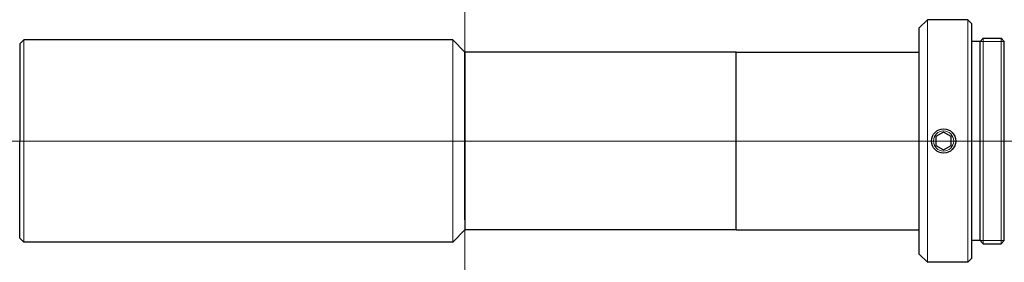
# Model space of a CAD drawing. Header units: millimetres. Extents: x -55 to 67, y 285 to 315.
import ezdxf

# ---------------------------------------------------------------- set-up
doc = ezdxf.new("R2010")
doc.units = ezdxf.units.MM
doc.header["$LTSCALE"] = 0.25
doc.layers.add('00_補助線', color=252, linetype='Continuous', lineweight=0, plot=False)
for name, color, linetype, lineweight in [('01_外形線', 7, 'Continuous', 30), ('02_ﾈｼﾞ（断面）・遮光線仕切り', 7, 'Continuous', 20), ('03_細線', 7, 'Continuous', 9), ('03_ﾈｼﾞ・ﾛｰﾚｯﾄ・遮光線', 7, 'Continuous', 9)]:
    doc.layers.add(name, color=color, linetype=linetype, lineweight=lineweight)

msp = doc.modelspace()

# ---------------------------------------------------------------- linework, layer by layer
at = {"layer": '00_補助線'}
for p, direction in [((0, 0), (0, 1)), ((0, 300), (1, 0))]:
    msp.add_xline(p, direction, dxfattribs=at)
at = {"layer": '01_外形線'}
for p, q in [((56.12, 314), (57.12, 315)), ((62.12, 315), (57.12, 315)), ((62.12, 315), (62.62, 314.5)), ((56.12, 286), (56.12, 314)), ((62.62, 285.5), (62.62, 314.5)), ((63.62, 312.3), (64.02, 312.7)), ((64.02, 312.7), (66.22, 312.7)), ((66.62, 312.3), (66.22, 312.7)), ((-54.5, 312.5), (-55, 312)), ((-55, 312), (-55, 300)), ((-1.5, 312.5), (-54.5, 312.5)), ((0, 311), (-1.5, 312.5)), ((63.62, 312.3), (62.62, 312.3)), ((63.62, 287.7), (63.62, 312.3)), ((66.62, 287.7), (66.62, 312.3)), ((33.5, 311), (0, 311)), ((0, 290.25), (0, 311)), ((0, 311), (0, 289)), ((33.5, 289), (33.5, 311)), ((33.5, 311), (56.12, 311)), ((-55, 288), (-55, 300)), ((33.5, 289), (33.5, 300)), ((0, 290.25), (0, 289)), ((0, 289), (-1.5, 287.5)), ((33.5, 289), (0, 289)), ((33.5, 289), (56.12, 289)), ((-54.5, 287.5), (-55, 288)), ((-1.5, 287.5), (-54.5, 287.5)), ((63.62, 287.7), (62.62, 287.7)), ((64.02, 287.3), (63.62, 287.7)), ((64.02, 287.3), (66.22, 287.3)), ((66.62, 287.7), (66.22, 287.3)), ((56.12, 286), (57.12, 285)), ((62.12, 285), (57.12, 285)), ((62.12, 285), (62.62, 285.5))]:
    msp.add_line(p, q, dxfattribs=at)
at = {"layer": '01_外形線', "ltscale": 0.5}
msp.add_lwpolyline([(58.18, 299.46), (59.12, 298.92), (60.06, 299.46), (60.06, 300.54), (59.12, 301.08), (58.18, 300.54)], close=True, dxfattribs=at)
at = {"layer": '01_外形線'}
msp.add_circle((59.12, 300), 1.5, dxfattribs=at)
at = {"layer": '02_ﾈｼﾞ（断面）・遮光線仕切り'}
for p, q in [((57.12, 315), (57.12, 285)), ((62.12, 315), (62.12, 285)), ((64.02, 312.7), (64.02, 287.3)), ((66.22, 312.7), (66.22, 287.3)), ((63.62, 312.3), (66.62, 312.3)), ((63.62, 287.7), (66.62, 287.7))]:
    msp.add_line(p, q, dxfattribs=at)
at = {"layer": '03_細線'}
msp.add_circle((59.12, 300), 1.25, dxfattribs=at)
at = {"layer": '03_ﾈｼﾞ・ﾛｰﾚｯﾄ・遮光線'}
for p, q in [((-54.5, 312.5), (-54.5, 287.5)), ((-1.5, 312.5), (-1.5, 287.5))]:
    msp.add_line(p, q, dxfattribs=at)

doc.saveas('drawing.dxf')
